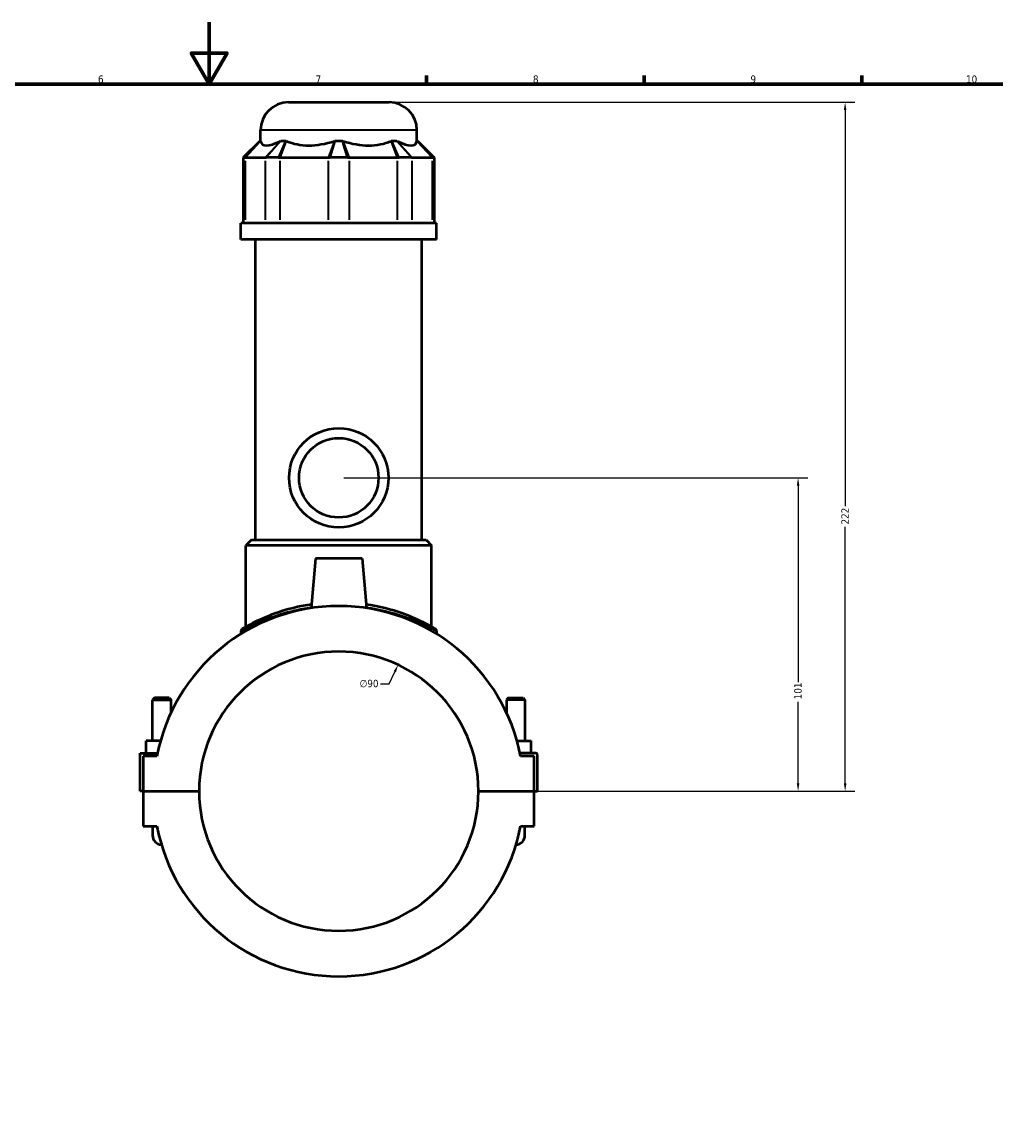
# Model space of a CAD drawing. Header units: millimetres. Extents: x -255 to 976, y -117 to 1145.
# Tile 5 of 7: x 360 to 674, y 238 to 594. Entities that reach past the tile are written whole.
import ezdxf

# ---------------------------------------------------------------- set-up
doc = ezdxf.new("R2010")
doc.units = ezdxf.units.MM
for name, color, linetype, lineweight in [('Border (ANSI)', 7, 'Continuous', 70), ('Dimension (ANSI)', 7, 'Continuous', 25), ('Visible (ANSI)', 7, 'Continuous', 50), ('Visible Narrow (ANSI)', 7, 'Continuous', 35)]:
    doc.layers.add(name, color=color, linetype=linetype, lineweight=lineweight)
doc.styles.add('Note Text (ANSI)', font='tahoma.ttf')
doc.dimstyles.new('Default - mm (ANSI)', dxfattribs={"dimtxt": 2.4, "dimasz": 2.5, "dimexe": 3.175, "dimexo": 1.6002, "dimgap": 0.8, "dimtad": 0, "dimtoh": 1, "dimdec": 0, "dimrnd": 1e-08, "dimzin": 4, "dimdsep": 46, "dimtxsty": 'Note Text (ANSI)', "dimcen": 0.09, "dimdle": 10, "dimclrd": 256, "dimclre": 256, "dimclrt": 5, "dimadec": 1, "dimazin": 1, "dimtfac": 1.27, "dimtofl": 0, "dimtmove": 0, "dimatfit": 3, "dimfxl": 1, "dimtolj": 1, "dimtzin": 4, "dimlwd": -1, "dimlwe": -1, "dimarcsym": 0})

# ---------------------------------------------------------------- blocks, each defined once
blk = doc.blocks.new('Borders Default Border')
at = {"layer": 'Border (ANSI)'}
for p, q in [((490.58, 574), (490.58, 576.8)), ((560.67, 574), (560.67, 576.8)), ((630.75, 574), (630.75, 576.8))]:
    blk.add_line(p, q, dxfattribs=at)
at = {"layer": 'Border (ANSI)', "flags": 128}
for points in [[(420.5, 594), (420.5, 574), (414.73, 584), (426.27, 584), (420.5, 574)], [(20, 20), (20, 574), (821, 574), (821, 20), (20, 20)]]:
    blk.add_lwpolyline(points, dxfattribs=at)
at = {"layer": 'Border (ANSI)', "color": 5, "true_color": 0x0000ff, "char_height": 2.4, "attachment_point": 7, "style": 'Note Text (ANSI)'}
for s, insert in [('6', (384.69, 574.35)), ('7', (454.8, 574.4)), ('8', (524.84, 574.35)), ('9', (594.92, 574.35)), ('10', (664.35, 574.35))]:
    blk.add_mtext(s, dxfattribs=dict(at, insert=insert))
blk = doc.blocks.new('*D6')
at = {"layer": 'Defpoints', "color": 0, "transparency": 16777216}
for p in [(481.39, 386.88), (443.16, 305.4)]:
    blk.add_point(p, dxfattribs=at)
at = {"layer": 'Dimension (ANSI)', "transparency": 16777216}
for p, q in [((478.52, 380.76), (480.32, 384.61)), ((475.74, 380.76), (478.52, 380.76))]:
    blk.add_line(p, q, dxfattribs=at)
blk.add_solid([(479.95, 384.79), (480.7, 384.44), (481.39, 386.88)], dxfattribs=at)
at = {"layer": 'Dimension (ANSI)', "color": 5, "transparency": 16777216, "insert": (469, 382.05), "char_height": 2.4, "attachment_point": 1, "style": 'Note Text (ANSI)'}
blk.add_mtext('\\A1;∅90', dxfattribs=at)
blk = doc.blocks.new('*D10')
at = {"layer": 'Defpoints', "color": 0, "transparency": 16777216}
for p in [(462.27, 447.14), (610.25, 447.14), (507.27, 346.14)]:
    blk.add_point(p, dxfattribs=at)
at = {"layer": 'Dimension (ANSI)', "transparency": 16777216}
for p, q in [((463.87, 447.14), (613.43, 447.14)), ((610.25, 444.64), (610.25, 381.32)), ((610.25, 348.64), (610.25, 374.95)), ((508.87, 346.14), (613.43, 346.14))]:
    blk.add_line(p, q, dxfattribs=at)
for points in [[(609.83, 444.64), (610.67, 444.64), (610.25, 447.14)], [(609.83, 348.64), (610.67, 348.64), (610.25, 346.14)]]:
    blk.add_solid(points, dxfattribs=at)
at = {"layer": 'Dimension (ANSI)', "color": 5, "transparency": 16777216, "insert": (609, 375.75), "char_height": 2.4, "attachment_point": 1, "rotation": 90, "style": 'Note Text (ANSI)'}
blk.add_mtext('\\A1;101', dxfattribs=at)
blk = doc.blocks.new('*D11')
at = {"layer": 'Defpoints', "color": 0, "transparency": 16777216}
for p in [(478.47, 568.14), (625.4, 568.14), (507.27, 346.14)]:
    blk.add_point(p, dxfattribs=at)
at = {"layer": 'Dimension (ANSI)', "transparency": 16777216}
for p, q in [((480.07, 568.14), (628.58, 568.14)), ((625.4, 565.64), (625.4, 437.98)), ((625.4, 348.64), (625.4, 431.29)), ((508.87, 346.14), (628.58, 346.14))]:
    blk.add_line(p, q, dxfattribs=at)
for points in [[(624.99, 565.64), (625.82, 565.64), (625.4, 568.14)], [(624.99, 348.64), (625.82, 348.64), (625.4, 346.14)]]:
    blk.add_solid(points, dxfattribs=at)
at = {"layer": 'Dimension (ANSI)', "color": 5, "transparency": 16777216, "insert": (624.18, 432.09), "char_height": 2.4, "attachment_point": 1, "rotation": 90, "style": 'Note Text (ANSI)'}
blk.add_mtext('\\A1;222', dxfattribs=at)

msp = doc.modelspace()

# ---------------------------------------------------------------- linework, layer by layer
at = {"layer": 'Visible (ANSI)'}
for p, q in [((446.07, 568.14), (478.47, 568.14)), ((437.07, 555.75), (437.07, 559.14)), ((487.47, 555.75), (487.47, 559.14)), ((436.91, 555.75), (431.51, 550.35)), ((436.91, 555.75), (437.1, 555.75)), ((443.67, 555.75), (445.28, 555.75)), ((461.14, 555.75), (463.41, 555.75)), ((479.27, 555.75), (480.88, 555.75)), ((487.45, 555.75), (487.63, 555.75)), ((487.63, 555.75), (493.03, 550.35)), ((431.98, 550.35), (431.51, 550.35)), ((431.51, 550.35), (431.51, 529.2)), ((431.98, 550.35), (432.2, 550.35)), ((432.2, 550.35), (438.57, 550.35)), ((438.57, 550.35), (438.84, 550.35)), ((442.86, 550.35), (438.84, 550.35)), ((442.86, 550.35), (443.44, 550.35)), ((443.44, 550.35), (458.83, 550.35)), ((458.83, 550.35), (459.43, 550.35)), ((465.11, 550.35), (459.43, 550.35)), ((465.11, 550.35), (465.72, 550.35)), ((465.72, 550.35), (481.1, 550.35)), ((481.1, 550.35), (481.69, 550.35)), ((485.71, 550.35), (481.69, 550.35)), ((485.71, 550.35), (485.97, 550.35)), ((485.97, 550.35), (492.35, 550.35)), ((492.35, 550.35), (492.57, 550.35)), ((493.03, 550.35), (492.57, 550.35)), ((493.03, 550.35), (493.03, 529.2)), ((493.77, 529.2), (430.77, 529.2)), ((430.77, 523.89), (430.77, 529.2)), ((493.77, 523.89), (493.77, 529.2)), ((493.77, 523.89), (430.77, 523.89)), ((435.5, 427.14), (435.5, 523.89)), ((489.05, 427.14), (489.05, 523.89)), ((434.15, 427.14), (432.35, 425.34)), ((434.15, 427.14), (490.4, 427.14)), ((490.4, 427.14), (492.2, 425.34)), ((492.2, 425.34), (432.35, 425.34)), ((432.35, 399.11), (432.35, 425.34)), ((492.2, 399.11), (492.2, 425.34)), ((454.77, 421.14), (453.37, 405.14)), ((469.77, 421.14), (454.77, 421.14)), ((469.77, 421.14), (471.17, 405.14)), ((430.77, 397.68), (430.77, 396.82)), ((493.77, 397.68), (493.77, 396.82)), ((402.87, 376.19), (402.27, 375.59)), ((402.27, 375.59), (408.27, 375.59)), ((402.27, 362.39), (402.27, 375.59)), ((407.67, 376.19), (402.87, 376.19)), ((407.67, 376.19), (408.27, 375.59)), ((408.27, 371.52), (408.27, 375.59)), ((516.87, 376.19), (516.27, 375.59)), ((522.27, 375.59), (516.27, 375.59)), ((516.27, 375.59), (516.27, 371.52)), ((516.87, 376.19), (521.67, 376.19)), ((521.67, 376.19), (522.27, 375.59)), ((522.27, 375.59), (522.27, 362.39)), ((400.27, 358.39), (400.27, 362.39)), ((404.86, 362.39), (400.27, 362.39)), ((519.69, 362.39), (524.27, 362.39)), ((524.27, 358.39), (524.27, 362.39)), ((398.27, 358.39), (403.87, 358.39)), ((398.27, 346.19), (398.27, 358.39)), ((403.67, 357.39), (399.27, 357.39)), ((399.27, 357.39), (399.27, 346.19)), ((525.77, 358.39), (520.67, 358.39)), ((525.27, 357.39), (520.87, 357.39)), ((525.27, 346.19), (525.27, 357.39)), ((526.27, 346.19), (526.27, 357.89)), ((399.27, 346.19), (398.27, 346.19)), ((399.27, 346.19), (417.27, 346.19)), ((399.27, 346.09), (399.27, 334.89)), ((417.27, 346.09), (399.27, 346.09)), ((402.27, 346.09), (402.27, 346.19)), ((408.27, 346.09), (408.27, 346.19)), ((507.27, 346.19), (525.27, 346.19)), ((525.27, 346.09), (507.27, 346.09)), ((516.27, 346.19), (516.27, 346.09)), ((522.27, 346.19), (522.27, 346.09)), ((525.27, 346.19), (526.27, 346.19)), ((525.27, 334.89), (525.27, 346.09)), ((399.27, 334.89), (403.67, 334.89)), ((402.27, 334.89), (402.27, 331.89)), ((520.87, 334.89), (525.27, 334.89)), ((522.27, 331.89), (522.27, 334.89))]:
    msp.add_line(p, q, dxfattribs=at)
for radius in [16, 12.8]:
    msp.add_circle((462.27, 447.14), radius, dxfattribs=at)
for centre, radius, start, end in [((446.07, 559.14), 9, 90, 180), ((478.47, 559.14), 9, 0, 90), ((462.27, 346.14), 59.67, 10.8674, 169.1326), ((431.67, 397.68), 0.9, 120.6978, 180), ((492.87, 397.68), 0.9, 0, 59.3022), ((462.27, 346.14), 45, 0.0637, 179.9363), ((525.77, 357.89), 0.5, 0, 90), ((462.27, 346.14), 45, 180.0637, 359.9363), ((462.27, 346.14), 59.67, 190.8674, 349.1326), ((405.27, 331.89), 3, 180, 267.6508), ((519.27, 331.89), 3, 272.3492, 0)]:
    msp.add_arc(centre, radius, start, end, dxfattribs=at)
for major_axis, ratio, start_param, end_param in [((-24.72, -24.72), 0.198912, 6.142785, 6.816284), ((20.95, 20.95), 0.668179, 3.393892, 4.067391), ((20.95, -20.95), 0.668179, 5.357387, 6.030886), ((24.72, -24.72), 0.198912, 5.750086, 6.423585)]:
    msp.add_ellipse((462.27, 579.45), major_axis=major_axis, ratio=ratio, start_param=start_param, end_param=end_param, dxfattribs=at)
for points in [[(437.1, 555.75), (437.1, 555.72), (437.11, 555.69), (437.11, 555.66)], [(443.49, 555.66), (443.55, 555.69), (443.61, 555.72), (443.67, 555.75)], [(445.28, 555.75), (445.34, 555.72), (445.41, 555.69), (445.48, 555.66)], [(460.86, 555.66), (460.95, 555.69), (461.05, 555.72), (461.14, 555.75)], [(463.41, 555.75), (463.5, 555.72), (463.59, 555.69), (463.68, 555.66)], [(479.07, 555.66), (479.14, 555.69), (479.2, 555.72), (479.27, 555.75)], [(480.88, 555.75), (480.94, 555.72), (481, 555.69), (481.06, 555.66)], [(487.43, 555.66), (487.44, 555.69), (487.44, 555.72), (487.45, 555.75)]]:
    msp.add_open_spline(points, degree=3, dxfattribs=at)
for points, knots in [([(453.48, 406.34), (451.7, 406.08), (449.97, 405.74), (445.13, 404.61), (442.25, 403.65), (436.94, 401.54), (434.67, 400.38), (432.24, 399.06), (431.61, 398.69), (431.26, 398.48), (431.21, 398.45), (431.21, 398.45)], [15.427973, 15.427973, 15.427973, 15.427973, 15.977215, 15.977215, 17.049419, 17.049419, 18.313483, 18.313483, 19.119453, 19.119453, 19.406009, 19.406009, 19.406009, 19.406009]), ([(493.33, 398.45), (493.33, 398.45), (492.99, 398.66), (491.58, 399.46), (490.4, 400.11), (487.17, 401.68), (485.03, 402.62), (479.26, 404.66), (475.33, 405.71), (471.07, 406.34)], [9.703014, 9.703014, 9.703014, 9.703014, 10.473648, 10.473648, 11.370137, 11.370137, 12.365037, 12.365037, 13.681052, 13.681052, 13.681052, 13.681052])]:
    msp.add_open_spline(points, degree=3, knots=knots, dxfattribs=at)
at = {"layer": 'Visible Narrow (ANSI)'}
for p, q in [((487.16, 559.14), (437.38, 559.14)), ((432.23, 550.62), (436.84, 555.48)), ((432.45, 550.61), (436.87, 555.4)), ((443.24, 555.4), (438.82, 550.61)), ((443.43, 555.48), (439.08, 550.62)), ((442.98, 550.62), (445.16, 555.48)), ((443.55, 550.61), (445.38, 555.4)), ((460.76, 555.4), (458.93, 550.61)), ((461.05, 555.48), (459.52, 550.62)), ((465.03, 550.62), (463.5, 555.48)), ((465.62, 550.61), (463.78, 555.4)), ((479.17, 555.4), (481, 550.61)), ((479.39, 555.48), (481.57, 550.62)), ((485.47, 550.62), (481.12, 555.48)), ((485.73, 550.61), (481.31, 555.4)), ((487.68, 555.4), (492.1, 550.61)), ((487.7, 555.48), (492.32, 550.62)), ((432.2, 530.25), (432.2, 549.29)), ((438.57, 549.29), (438.57, 530.25)), ((443.44, 530.25), (443.44, 549.29)), ((458.83, 549.29), (458.83, 530.25)), ((465.72, 530.25), (465.72, 549.29)), ((481.1, 549.29), (481.1, 530.25)), ((485.97, 530.25), (485.97, 549.29)), ((492.35, 549.29), (492.35, 530.25))]:
    msp.add_line(p, q, dxfattribs=at)
msp.add_arc((492.87, 397.68), 0.9, 2.9651, 56.3371, dxfattribs=at)
for points, knots in [([(430.77, 397.68), (430.77, 397.68), (430.82, 397.71), (431.18, 397.91), (431.81, 398.27), (434.28, 399.58), (436.58, 400.72), (441.97, 402.8), (444.89, 403.74), (449.81, 404.87), (451.58, 405.19), (453.4, 405.45)], [-19.406009, -19.406009, -19.406009, -19.406009, -19.119453, -19.119453, -18.313483, -18.313483, -17.049419, -17.049419, -15.977215, -15.977215, -15.423168, -15.423168, -15.423168, -15.423168]), ([(471.14, 405.45), (475.49, 404.84), (479.48, 403.8), (485.35, 401.79), (487.52, 400.86), (490.8, 399.31), (492, 398.67), (493.43, 397.88), (493.77, 397.68), (493.77, 397.68)], [-13.685856, -13.685856, -13.685856, -13.685856, -12.365037, -12.365037, -11.370137, -11.370137, -10.473648, -10.473648, -9.703014, -9.703014, -9.703014, -9.703014])]:
    msp.add_open_spline(points, degree=3, knots=knots, dxfattribs=at)

# ---------------------------------------------------------------- block references
msp.add_blockref('Borders Default Border', (0, 0))

# ---------------------------------------------------------------- dimensions: what is measured, and where the dimension line sits
at = {"layer": 'Dimension (ANSI)'}
for base, p2, picture, middle in [((625.4, 568.14), (478.47, 568.14), '*D11', (625.4, 434.64)), ((610.25, 447.14), (462.27, 447.14), '*D10', (610.25, 378.14))]:
    dim = msp.add_linear_dim(base=base, p1=(507.27, 346.14), p2=p2, angle=90, dimstyle='Default - mm (ANSI)', override={"dimgap": 0.8, "dimtoh": 0, "dimdec": 0, "dimtol": 0, "dimlim": 0, "dimtp": 0, "dimtm": 0, "dimtdec": 2, "dimatfit": 1}, dxfattribs=at)
    dim.commit()
    dim.dimension.update_dxf_attribs({"geometry": picture, "text_midpoint": middle, "dimtype": 160})
dim = msp.add_diameter_dim_2p(p1=(443.16, 305.4), p2=(481.39, 386.88), dimstyle='Default - mm (ANSI)', override={"dimgap": 0.8, "dimtih": 1, "dimdec": 0, "dimlfac": 1, "dimtol": 0, "dimlim": 0, "dimtp": 0, "dimtm": 0, "dimtdec": 2}, dxfattribs=at)
dim.commit()
dim.dimension.update_dxf_attribs({"geometry": '*D6', "text_midpoint": (471.97, 380.76), "dimtype": 163})

doc.saveas('drawing.dxf')
